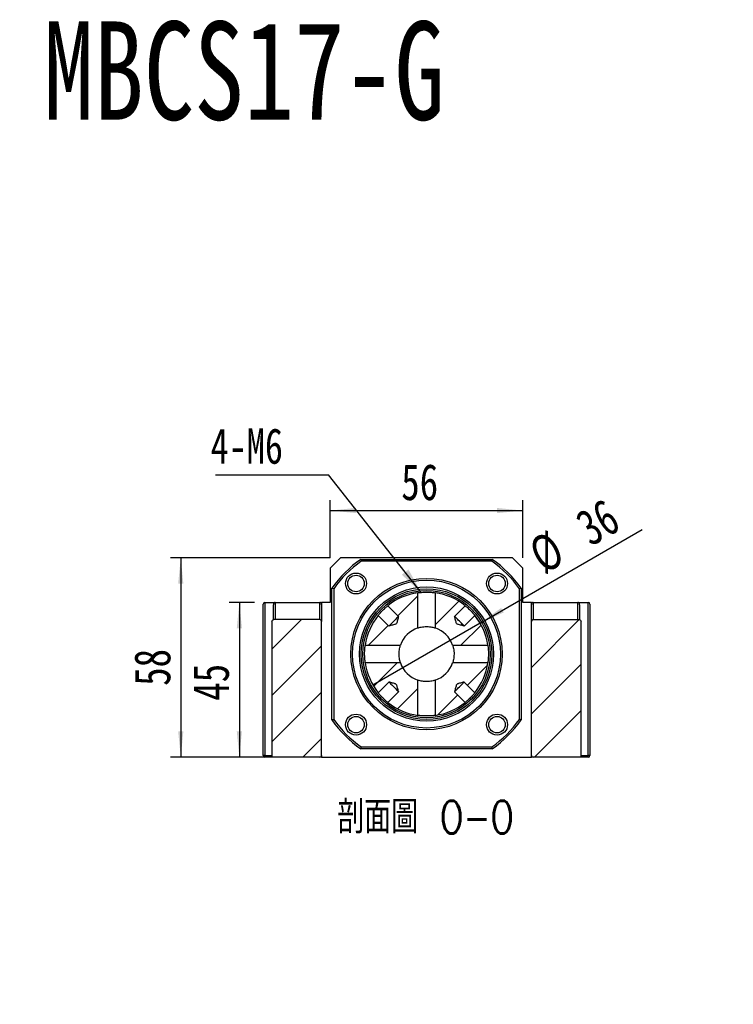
# Model space of a CAD drawing. Header units: millimetres. Extents: x 39 to 284, y 19 to 199.
# Tile 3 of 6: x 113 to 182, y 103 to 199. Entities that reach past the tile are written whole.
import ezdxf

# ---------------------------------------------------------------- set-up
doc = ezdxf.new("R2010")
doc.units = ezdxf.units.MM
doc.layers.add('FORMAT', color=7, linetype='Continuous')
doc.styles.add('SLDTEXTSTYLE0', font='TXT', dxfattribs={"width": 0.75})
doc.styles.add('SLDTEXTSTYLE2', font='TXT', dxfattribs={"width": 0.7})
doc.styles.add('SLDTEXTSTYLE3', font='TXT', dxfattribs={"width": 0.75, "bigfont": 'bigfont'})
doc.dimstyles.new('SLDDIMSTYLE1', dxfattribs={"dimtxt": 0.18, "dimasz": 2.5, "dimexe": 0, "dimexo": 0.0625, "dimgap": 0, "dimtad": 0, "dimtih": 1, "dimtoh": 1, "dimdec": 0, "dimrnd": 1e-09, "dimzin": 0, "dimdsep": 46, "dimtxsty": 'Standard', "dimsah": 1, "dimcen": 0.09, "dimadec": 0, "dimazin": 0, "dimtfac": 2.5, "dimtdec": 0, "dimtofl": 0, "dimtmove": 0, "dimatfit": 3, "dimfxl": 1, "dimfrac": 2, "dimtolj": 1, "dimtzin": 0, "dimarcsym": 0})
doc.dimstyles.new('SLDDIMSTYLE3', dxfattribs={"dimtxt": 3.5, "dimasz": 2.5, "dimexe": 0, "dimexo": 0.0625, "dimgap": 0.875, "dimtad": 1, "dimlfac": 3, "dimrnd": 1e-09, "dimzin": 12, "dimdsep": 46, "dimtxsty": 'SLDTEXTSTYLE0', "dimsah": 1, "dimcen": 0.09, "dimadec": 0, "dimazin": 3, "dimtfac": 1, "dimtofl": 0, "dimtmove": 0, "dimatfit": 3, "dimfxl": 1, "dimfrac": 2, "dimtolj": 1, "dimtzin": 12, "dimarcsym": 0})
doc.dimstyles.new('SLDDIMSTYLE4', dxfattribs={"dimtxt": 3.5, "dimasz": 2.5, "dimexe": 0, "dimexo": 0.0625, "dimgap": 0.875, "dimtad": 1, "dimlfac": 3, "dimrnd": 1e-09, "dimzin": 12, "dimdsep": 46, "dimtxsty": 'SLDTEXTSTYLE0', "dimblk1": 'NONE', "dimsah": 1, "dimcen": 0, "dimadec": 0, "dimazin": 3, "dimtfac": 1, "dimtmove": 0, "dimatfit": 3, "dimldrblk": 'NONE', "dimfxl": 1, "dimfrac": 2, "dimtolj": 1, "dimtzin": 12, "dimarcsym": 0})

# ---------------------------------------------------------------- blocks, each defined once
blk = doc.blocks.new('SW_SYMBOL_HOLE_SPOT')
at = {"layer": 'FORMAT', "color": 0}
for p, q in [((0, 875), (0, 75)), ((1600, 75), (1600, 875)), ((0, 75), (1600, 75))]:
    blk.add_line(p, q, dxfattribs=at)
blk = doc.blocks.new('SW_NOTE_2')
at = {"layer": 'FORMAT', "color": 0}
blk.add_line((31.77, 0), (0, 0), dxfattribs=at)
at = {"layer": 'FORMAT', "color": 0, "xscale": 0.0040927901, "yscale": 0.0040927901, "zscale": 0.0040927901}
blk.add_blockref('SW_SYMBOL_HOLE_SPOT', (1.571, 0.54), dxfattribs=at)
at = {"layer": 'FORMAT', "color": 0, "char_height": 3.175, "attachment_point": 1}
for s, insert, style in [('4-', (1.604, 9.666), 'SLDTEXTSTYLE0'), ('%%c', (5.334, 9.536), 'SLDTEXTSTYLE2'), ('11\\M+18AAE\\M+19153\\M+18AD1\\M+190FA', (10.685, 9.666), 'SLDTEXTSTYLE3'), ('%%c', (11.147, 4.174), 'SLDTEXTSTYLE2'), ('17', (16.498, 4.303), 'SLDTEXTSTYLE0')]:
    blk.add_mtext(s, dxfattribs=dict(at, insert=insert, style=style))
blk = doc.blocks.new('_D_6')
at = {"layer": 'FORMAT', "color": 7}
for q in [(173.512, 149.21), (147.414, 134.143)]:
    blk.add_line((157.806, 140.143), q, dxfattribs=at)
blk.add_arc((152.61, 137.143), 6, 20.53768, 41.862, dxfattribs=at)
blk.add_solid([(157.806, 140.143), (160.096, 141.176), (159.846, 141.609)], dxfattribs=at)
at = {"layer": 'FORMAT', "color": 7, "char_height": 3.5, "attachment_point": 1, "rotation": 30, "style": 'SLDTEXTSTYLE0'}
for s, insert in [('36', (166.765, 150.552)), ('%%c', (162.221, 147.867))]:
    blk.add_mtext(s, dxfattribs=dict(at, insert=insert))
blk = doc.blocks.new('_NONE')
blk = doc.blocks.new('_D_7')
at = {"layer": 'FORMAT', "color": 7}
for p, q in [((135.943, 142.143), (133.464, 142.143)), ((134.464, 142.143), (134.464, 127.143)), ((136.797, 127.143), (133.464, 127.143))]:
    blk.add_line(p, q, dxfattribs=at)
for points in [[(134.464, 142.143), (134.214, 139.643), (134.714, 139.643)], [(134.464, 127.143), (134.714, 129.643), (134.214, 129.643)]]:
    blk.add_solid(points, dxfattribs=at)
at = {"layer": 'FORMAT', "color": 7, "insert": (129.952, 132.62), "char_height": 3.5, "attachment_point": 1, "rotation": 90, "style": 'SLDTEXTSTYLE0'}
blk.add_mtext('45', dxfattribs=at)
blk = doc.blocks.new('_D_8')
at = {"layer": 'FORMAT', "color": 7}
for p, q in [((143.277, 146.476), (127.784, 146.476)), ((128.784, 146.476), (128.784, 127.143)), ((136.797, 127.143), (127.784, 127.143))]:
    blk.add_line(p, q, dxfattribs=at)
for points in [[(128.784, 146.476), (128.534, 143.976), (129.034, 143.976)], [(128.784, 127.143), (129.034, 129.643), (128.534, 129.643)]]:
    blk.add_solid(points, dxfattribs=at)
at = {"layer": 'FORMAT', "color": 7, "insert": (124.272, 134.065), "char_height": 3.5, "attachment_point": 1, "rotation": 90, "style": 'SLDTEXTSTYLE0'}
blk.add_mtext('58', dxfattribs=at)
blk = doc.blocks.new('_D_9')
at = {"layer": 'FORMAT', "color": 7}
for p, q in [((143.277, 146.476), (143.277, 152.046)), ((161.943, 146.476), (161.943, 152.046)), ((143.277, 151.046), (161.943, 151.046))]:
    blk.add_line(p, q, dxfattribs=at)
for points in [[(143.277, 151.046), (145.777, 150.796), (145.777, 151.296)], [(161.943, 151.046), (159.443, 151.296), (159.443, 150.796)]]:
    blk.add_solid(points, dxfattribs=at)
at = {"layer": 'FORMAT', "color": 7, "insert": (150.164, 155.558), "char_height": 3.5, "attachment_point": 1, "style": 'SLDTEXTSTYLE0'}
blk.add_mtext('56', dxfattribs=at)
blk = doc.blocks.new('SW_NOTE_3')
at = {"layer": 'FORMAT', "color": 0}
blk.add_line((-10.95, 0), (0, 0), dxfattribs=at)
at = {"layer": 'FORMAT', "color": 0, "insert": (-11.426, 4.527), "char_height": 3.4396, "attachment_point": 1, "style": 'SLDTEXTSTYLE0'}
blk.add_mtext('4-M6', dxfattribs=at)

msp = doc.modelspace()

# ---------------------------------------------------------------- hatches: boundary and pattern name
at = {"layer": 'FORMAT', "linetype": 'Continuous', "lineweight": 18}
h = msp.add_hatch(dxfattribs=at)
h.set_pattern_fill('ANSI31', color=256, style=0)
edge = h.paths.add_edge_path(flags=0)
edge.add_line((148.8606, 141.8267), (149.8954, 140.7918))
edge.add_spline(control_points=[(149.8954, 140.7918), (149.8695, 140.6895), (149.8434, 140.5871), (149.8168, 140.4849), (149.7931, 140.3943), (149.7701, 140.3033), (149.7414, 140.2141), (149.7303, 140.1796), (149.7187, 140.1446), (149.7005, 140.1132), (149.6932, 140.1006), (149.6845, 140.0886), (149.6742, 140.0783), (149.663, 140.0671), (149.6498, 140.0578), (149.636, 140.0501), (149.5809, 140.0195), (149.5184, 140.0042), (149.4578, 139.987), (149.2931, 139.9402), (149.1267, 139.8992), (148.9607, 139.8571)], knot_values=[0.0078963, 0.0078963, 0.0078963, 0.0078963, 0.0088467, 0.0088467, 0.0088467, 0.0096902, 0.0096902, 0.0096902, 0.0100175, 0.0100175, 0.0100175, 0.0101486, 0.0101486, 0.0101486, 0.0102912, 0.0102912, 0.0102912, 0.0108625, 0.0108625, 0.0108625, 0.0124122, 0.0124122, 0.0124122, 0.0124122], weights=[1, 1, 1, 1, 1, 1, 1, 1, 1, 1, 1, 1, 1, 1, 1, 1, 1, 1, 1, 1, 1, 1], degree=3, periodic=0)
edge.add_line((148.9607, 139.8571), (147.9258, 140.892))
edge.add_arc((152.61, 137.1425), 6, 141.324326, 171.898969)
edge.add_line((146.6699, 137.988), (150.0809, 137.988))
edge.add_arc((152.61, 137.1425), 2.6667, 108.485694, 161.514306, ccw=False)
edge.add_line((151.7645, 139.6716), (151.7645, 143.0826))
edge.add_arc((152.61, 137.1425), 6, 98.101031, 128.675674)
h = msp.add_hatch(dxfattribs=at)
h.set_pattern_fill('ANSI31', color=256, style=0)
edge = h.paths.add_edge_path(flags=0)
edge.add_line((157.2942, 140.892), (156.2594, 139.8571))
edge.add_spline(control_points=[(156.2594, 139.8571), (156.2146, 139.8685), (156.1699, 139.8798), (156.1251, 139.8913), (156.0253, 139.9168), (155.9254, 139.9423), (155.8259, 139.9693), (155.7737, 139.9835), (155.7214, 139.9979), (155.6701, 140.0149), (155.642, 140.0242), (155.6138, 140.0342), (155.5877, 140.0481), (155.5708, 140.0571), (155.5547, 140.0685), (155.5418, 140.0825), (155.5288, 140.0966), (155.5187, 140.1134), (155.5103, 140.1307), (155.4725, 140.2089), (155.4538, 140.2951), (155.4313, 140.379), (155.3943, 140.5163), (155.3596, 140.6541), (155.3246, 140.7918)], knot_values=[0.0013578, 0.0013578, 0.0013578, 0.0013578, 0.0017733, 0.0017733, 0.0017733, 0.0027009, 0.0027009, 0.0027009, 0.0031882, 0.0031882, 0.0031882, 0.003455, 0.003455, 0.003455, 0.0036284, 0.0036284, 0.0036284, 0.0038017, 0.0038017, 0.0038017, 0.0045884, 0.0045884, 0.0045884, 0.0058744, 0.0058744, 0.0058744, 0.0058744], weights=[1, 1, 1, 1, 1, 1, 1, 1, 1, 1, 1, 1, 1, 1, 1, 1, 1, 1, 1, 1, 1, 1, 1, 1, 1], degree=3, periodic=0)
edge.add_line((155.3246, 140.7918), (156.3595, 141.8267))
edge.add_arc((152.61, 137.1425), 6, 51.324326, 81.898969)
edge.add_line((153.4555, 143.0826), (153.4555, 139.6716))
edge.add_arc((152.61, 137.1425), 2.6667, 18.485694, 71.514306, ccw=False)
edge.add_line((155.1391, 137.988), (158.5501, 137.988))
edge.add_arc((152.61, 137.1425), 6, 8.101031, 38.675674)
h = msp.add_hatch(dxfattribs=at)
h.set_pattern_fill('ANSI31', color=256, style=0)
edge = h.paths.add_edge_path(flags=0)
edge.add_arc((142.2767, 140.3092), 0.1667, 0, 90)
edge.add_line((142.2767, 140.4758), (137.7974, 140.4758))
edge.add_spline(control_points=[(137.7974, 140.4758), (137.7963, 140.4758), (137.7952, 140.4758), (137.7941, 140.4758), (137.7744, 140.4755), (137.7544, 140.4718), (137.7359, 140.4651), (137.718, 140.4587), (137.701, 140.4492), (137.6862, 140.4375), (137.6719, 140.4262), (137.6593, 140.4124), (137.6494, 140.3972), (137.6396, 140.3822), (137.6323, 140.3655), (137.6279, 140.3482), (137.6247, 140.3355), (137.623, 140.3223), (137.623, 140.3092)], knot_values=[0.0002974, 0.0002974, 0.0002974, 0.0002974, 0.000307, 0.000307, 0.000307, 0.000486, 0.000486, 0.000486, 0.0006575, 0.0006575, 0.0006575, 0.0008223, 0.0008223, 0.0008223, 0.0009837, 0.0009837, 0.0009837, 0.0011023, 0.0011023, 0.0011023, 0.0011023], weights=[1, 1, 1, 1, 1, 1, 1, 1, 1, 1, 1, 1, 1, 1, 1, 1, 1, 1, 1], degree=3, periodic=0)
edge.add_line((137.623, 140.3092), (137.623, 127.3092))
edge.add_spline(control_points=[(137.623, 127.3092), (137.623, 127.306), (137.6231, 127.3027), (137.6233, 127.2995), (137.6245, 127.2809), (137.629, 127.2623), (137.6364, 127.2452), (137.6442, 127.2273), (137.6554, 127.2106), (137.6689, 127.1966), (137.6829, 127.182), (137.6997, 127.1698), (137.7178, 127.1609), (137.736, 127.152), (137.756, 127.1461), (137.7761, 127.1438), (137.7832, 127.1429), (137.7903, 127.1425), (137.7974, 127.1425)], knot_values=[0.0021207, 0.0021207, 0.0021207, 0.0021207, 0.0021497, 0.0021497, 0.0021497, 0.0023191, 0.0023191, 0.0023191, 0.0024966, 0.0024966, 0.0024966, 0.0026802, 0.0026802, 0.0026802, 0.0028646, 0.0028646, 0.0028646, 0.0029287, 0.0029287, 0.0029287, 0.0029287], weights=[1, 1, 1, 1, 1, 1, 1, 1, 1, 1, 1, 1, 1, 1, 1, 1, 1, 1, 1], degree=3, periodic=0)
edge.add_line((137.7974, 127.1425), (142.2767, 127.1425))
edge.add_arc((142.2767, 127.3092), 0.1667, 270, 360)
edge.add_line((142.4434, 127.3092), (142.4434, 140.3092))
h = msp.add_hatch(dxfattribs=at)
h.set_pattern_fill('ANSI31', color=256, style=0)
edge = h.paths.add_edge_path(flags=0)
edge.add_arc((162.9434, 140.3092), 0.1667, 90, 180)
edge.add_line((162.7767, 140.3092), (162.7767, 127.3092))
edge.add_arc((162.9434, 127.3092), 0.1667, 180, 270)
edge.add_line((162.9434, 127.1425), (167.4227, 127.1425))
edge.add_spline(control_points=[(167.4227, 127.1425), (167.4351, 127.1425), (167.4476, 127.1438), (167.4597, 127.1463), (167.4788, 127.1503), (167.4974, 127.1575), (167.5142, 127.1674), (167.531, 127.1773), (167.5463, 127.1902), (167.5588, 127.2051), (167.5652, 127.2128), (167.5709, 127.221), (167.5758, 127.2296), (167.5846, 127.2451), (167.591, 127.2623), (167.5943, 127.2798), (167.5961, 127.2894), (167.597, 127.2993), (167.597, 127.3092)], knot_values=[0.0027625, 0.0027625, 0.0027625, 0.0027625, 0.0028752, 0.0028752, 0.0028752, 0.0030521, 0.0030521, 0.0030521, 0.0032295, 0.0032295, 0.0032295, 0.0033189, 0.0033189, 0.0033189, 0.0034807, 0.0034807, 0.0034807, 0.00357, 0.00357, 0.00357, 0.00357], weights=[1, 1, 1, 1, 1, 1, 1, 1, 1, 1, 1, 1, 1, 1, 1, 1, 1, 1, 1], degree=3, periodic=0)
edge.add_line((167.597, 127.3092), (167.597, 140.3092))
edge.add_spline(control_points=[(167.597, 140.3092), (167.597, 140.3239), (167.5949, 140.3388), (167.5909, 140.353), (167.5875, 140.3647), (167.5828, 140.3761), (167.5769, 140.3868), (167.5674, 140.4041), (167.5545, 140.4198), (167.5396, 140.4327), (167.5243, 140.446), (167.5063, 140.4566), (167.4874, 140.4639), (167.4686, 140.4711), (167.4482, 140.4752), (167.428, 140.4758), (167.4262, 140.4758), (167.4245, 140.4758), (167.4227, 140.4758)], knot_values=[0.0030881, 0.0030881, 0.0030881, 0.0030881, 0.0032217, 0.0032217, 0.0032217, 0.0033316, 0.0033316, 0.0033316, 0.0035108, 0.0035108, 0.0035108, 0.0036948, 0.0036948, 0.0036948, 0.0038782, 0.0038782, 0.0038782, 0.0038941, 0.0038941, 0.0038941, 0.0038941], weights=[1, 1, 1, 1, 1, 1, 1, 1, 1, 1, 1, 1, 1, 1, 1, 1, 1, 1, 1], degree=3, periodic=0)
edge.add_line((167.4227, 140.4758), (162.9434, 140.4758))
h = msp.add_hatch(dxfattribs=at)
h.set_pattern_fill('ANSI31', color=256, style=0)
edge = h.paths.add_edge_path(flags=0)
edge.add_spline(control_points=[(148.9607, 134.4279), (149.0985, 134.393), (149.2363, 134.3582), (149.3735, 134.3213), (149.4574, 134.2987), (149.5436, 134.28), (149.6219, 134.2422), (149.6391, 134.2339), (149.6559, 134.2238), (149.67, 134.2108), (149.6841, 134.1978), (149.6954, 134.1817), (149.7044, 134.1648), (149.7184, 134.1387), (149.7283, 134.1106), (149.7377, 134.0825), (149.7547, 134.0311), (149.769, 133.9789), (149.7832, 133.9266), (149.8102, 133.8271), (149.8358, 133.7273), (149.8613, 133.6274), (149.8727, 133.5827), (149.8841, 133.5379), (149.8954, 133.4932)], knot_values=[0.0018171, 0.0018171, 0.0018171, 0.0018171, 0.0030962, 0.0030962, 0.0030962, 0.0038788, 0.0038788, 0.0038788, 0.0040512, 0.0040512, 0.0040512, 0.0042237, 0.0042237, 0.0042237, 0.0044891, 0.0044891, 0.0044891, 0.0049738, 0.0049738, 0.0049738, 0.0058966, 0.0058966, 0.0058966, 0.0063098, 0.0063098, 0.0063098, 0.0063098], weights=[1, 1, 1, 1, 1, 1, 1, 1, 1, 1, 1, 1, 1, 1, 1, 1, 1, 1, 1, 1, 1, 1, 1, 1, 1], degree=3, periodic=0)
edge.add_line((149.8954, 133.4932), (148.8606, 132.4583))
edge.add_arc((152.61, 137.1425), 6, 231.324326, 261.898969)
edge.add_line((151.7645, 131.2024), (151.7645, 134.6134))
edge.add_arc((152.61, 137.1425), 2.6667, 198.485694, 251.514306, ccw=False)
edge.add_line((150.0809, 136.297), (146.6699, 136.297))
edge.add_arc((152.61, 137.1425), 6, 188.101031, 218.675674)
edge.add_line((147.9258, 133.393), (148.9607, 134.4279))
h = msp.add_hatch(dxfattribs=at)
h.set_pattern_fill('ANSI31', color=256, style=0)
edge = h.paths.add_edge_path(flags=0)
edge.add_arc((152.61, 137.1425), 6, 278.101031, 308.675674)
edge.add_line((156.3595, 132.4583), (155.3246, 133.4932))
edge.add_spline(control_points=[(155.3246, 133.4932), (155.3596, 133.631), (155.3943, 133.7688), (155.4313, 133.906), (155.4538, 133.9899), (155.4725, 134.0761), (155.5103, 134.1544), (155.5187, 134.1716), (155.5288, 134.1884), (155.5418, 134.2025), (155.5547, 134.2166), (155.5708, 134.2279), (155.5877, 134.2369), (155.6138, 134.2509), (155.642, 134.2608), (155.6701, 134.2701), (155.7214, 134.2872), (155.7737, 134.3015), (155.8259, 134.3157), (155.9254, 134.3427), (156.0253, 134.3683), (156.1251, 134.3938), (156.1699, 134.4052), (156.2146, 134.4165), (156.2594, 134.4279)], knot_values=[0.0018171, 0.0018171, 0.0018171, 0.0018171, 0.0030962, 0.0030962, 0.0030962, 0.0038788, 0.0038788, 0.0038788, 0.0040512, 0.0040512, 0.0040512, 0.0042237, 0.0042237, 0.0042237, 0.0044891, 0.0044891, 0.0044891, 0.0049738, 0.0049738, 0.0049738, 0.0058966, 0.0058966, 0.0058966, 0.0063098, 0.0063098, 0.0063098, 0.0063098], weights=[1, 1, 1, 1, 1, 1, 1, 1, 1, 1, 1, 1, 1, 1, 1, 1, 1, 1, 1, 1, 1, 1, 1, 1, 1], degree=3, periodic=0)
edge.add_line((156.2594, 134.4279), (157.2942, 133.393))
edge.add_arc((152.61, 137.1425), 6, 321.324326, 351.898969)
edge.add_line((158.5501, 136.297), (155.1391, 136.297))
edge.add_arc((152.61, 137.1425), 2.6667, 288.485694, 341.514306, ccw=False)
edge.add_line((153.4555, 134.6134), (153.4555, 131.2024))

# ---------------------------------------------------------------- linework, layer by layer
at = {"color": 7, "linetype": 'Continuous', "lineweight": 25}
for p, q in [((144.2767, 146.4758), (143.2767, 145.4758)), ((160.9434, 146.4758), (144.2767, 146.4758)), ((146.233, 146.3092), (158.9871, 146.3092)), ((158.9346, 146.1425), (146.2855, 146.1425)), ((161.9434, 145.4758), (160.9434, 146.4758)), ((143.2767, 145.4758), (143.2767, 142.1425)), ((161.9434, 142.1425), (161.9434, 145.4758)), ((143.4434, 130.7655), (143.4434, 143.5196)), ((143.61, 143.4671), (143.61, 130.818)), ((151.7645, 139.6716), (151.7645, 143.0826)), ((153.4555, 143.0826), (153.4555, 139.6716)), ((161.61, 130.818), (161.61, 143.4671)), ((161.7767, 143.5196), (161.7767, 130.7655)), ((136.9434, 142.1425), (137.9434, 142.1425)), ((136.9434, 142.1425), (136.9434, 127.3092)), ((137.9434, 142.1425), (137.9434, 140.4758)), ((137.9434, 142.1425), (142.2767, 142.1425)), ((142.2767, 140.4758), (142.2767, 142.1425)), ((142.2767, 142.1425), (142.4434, 142.1425)), ((142.4434, 142.1425), (142.4434, 141.9068)), ((143.2767, 142.1425), (142.4434, 142.1425)), ((162.7767, 142.1425), (161.9434, 142.1425)), ((162.7767, 142.1425), (162.9434, 142.1425)), ((162.7767, 141.9068), (162.7767, 142.1425)), ((162.9434, 142.1425), (162.9434, 140.4758)), ((162.9434, 142.1425), (167.2767, 142.1425)), ((167.2767, 140.4758), (167.2767, 142.1425)), ((167.2767, 142.1425), (168.2767, 142.1425)), ((168.2767, 127.3092), (168.2767, 142.1425)), ((136.7767, 127.3092), (136.7767, 141.9758)), ((137.7767, 140.4726), (137.7767, 141.9068)), ((142.4434, 141.9068), (142.4434, 140.3092)), ((148.8606, 141.8267), (149.8954, 140.7918)), ((155.3246, 140.7918), (156.3595, 141.8267)), ((162.7767, 140.3092), (162.7767, 141.9068)), ((167.4434, 141.9068), (167.4434, 140.4727)), ((168.4434, 141.9758), (168.4434, 127.3092)), ((137.623, 140.3092), (137.623, 127.3092)), ((142.2767, 140.4758), (137.7974, 140.4758)), ((142.4434, 127.3092), (142.4434, 140.3092)), ((148.9607, 139.8571), (147.9258, 140.892)), ((157.2942, 140.892), (156.2594, 139.8571)), ((162.7767, 127.3092), (162.7767, 140.3092)), ((162.9434, 140.4758), (167.4227, 140.4758)), ((167.597, 127.3092), (167.597, 140.3092)), ((146.6699, 137.988), (150.0809, 137.988)), ((155.1391, 137.988), (158.5501, 137.988)), ((150.0809, 136.297), (146.6699, 136.297)), ((158.5501, 136.297), (155.1391, 136.297)), ((151.7645, 131.2024), (151.7645, 134.6134)), ((153.4555, 134.6134), (153.4555, 131.2024)), ((147.9258, 133.393), (148.9607, 134.4279)), ((156.2594, 134.4279), (157.2942, 133.393)), ((149.8954, 133.4932), (148.8606, 132.4583)), ((156.3595, 132.4583), (155.3246, 133.4932)), ((158.9871, 127.9758), (146.233, 127.9758)), ((146.2855, 128.1425), (158.9346, 128.1425)), ((136.9434, 127.3092), (136.7767, 127.3092)), ((136.9434, 127.1425), (136.9434, 127.3092)), ((137.7974, 127.1425), (136.9434, 127.1425)), ((142.2767, 127.1425), (137.7974, 127.1425)), ((142.4434, 127.1425), (142.2767, 127.1425)), ((142.4434, 127.3092), (142.4434, 127.1425)), ((142.4434, 127.1425), (162.7767, 127.1425)), ((162.7767, 127.1425), (162.7767, 127.3092)), ((162.9434, 127.1425), (162.7767, 127.1425)), ((167.4227, 127.1425), (162.9434, 127.1425)), ((168.2767, 127.1425), (167.4227, 127.1425)), ((168.4434, 127.3092), (168.2767, 127.3092)), ((168.2767, 127.1425), (168.2767, 127.3092))]:
    msp.add_line(p, q, dxfattribs=at)
at = {"color": 8, "linetype": 'Continuous', "lineweight": 25}
for p, q in [((136.9434, 127.3092), (137.623, 127.3092)), ((167.597, 127.3092), (168.2767, 127.3092))]:
    msp.add_line(p, q, dxfattribs=at)
at = {"color": 7, "linetype": 'Continuous', "lineweight": 25, "flags": 128}
for points in [[(149.8954, 140.7918), (149.8792, 140.7756), (149.8401, 140.7366), (149.7825, 140.679), (149.7089, 140.6054), (149.6226, 140.5191), (149.5276, 140.424), (149.428, 140.3245), (149.3285, 140.225), (149.2335, 140.1299), (149.1472, 140.0436), (149.0736, 139.97), (149.016, 139.9124), (148.9769, 139.8734), (148.9607, 139.8571)], [(156.2594, 139.8571), (156.2431, 139.8734), (156.2041, 139.9124), (156.1465, 139.97), (156.0729, 140.0436), (155.9866, 140.1299), (155.8915, 140.225), (155.792, 140.3245), (155.6925, 140.424), (155.5974, 140.5191), (155.5111, 140.6054), (155.4375, 140.679), (155.3799, 140.7366), (155.3409, 140.7756), (155.3246, 140.7918)], [(148.9607, 134.4279), (148.9769, 134.4117), (149.016, 134.3726), (149.0736, 134.315), (149.1472, 134.2414), (149.2335, 134.1551), (149.3285, 134.0601), (149.428, 133.9605), (149.5276, 133.861), (149.6226, 133.766), (149.7089, 133.6797), (149.7825, 133.6061), (149.8401, 133.5484), (149.8792, 133.5094), (149.8954, 133.4932)], [(155.3246, 133.4932), (155.3409, 133.5094), (155.3799, 133.5484), (155.4375, 133.6061), (155.5111, 133.6797), (155.5974, 133.766), (155.6925, 133.861), (155.792, 133.9605), (155.8915, 134.0601), (155.9866, 134.1551), (156.0729, 134.2414), (156.1465, 134.315), (156.2041, 134.3726), (156.2431, 134.4117), (156.2594, 134.4279)]]:
    msp.add_lwpolyline(points, dxfattribs=at)
at = {"color": 7, "linetype": 'Continuous', "lineweight": 25}
for centre, radius in [((145.7747, 143.9779), 1.0167), ((159.4454, 143.9779), 1.0167), ((145.7747, 143.9779), 0.8), ((152.61, 137.1425), 7.3333), ((152.61, 137.1425), 7.1667), ((159.4454, 143.9779), 0.8), ((152.61, 137.1425), 6.5), ((152.61, 137.1425), 6.3333), ((152.61, 137.1425), 6.1667), ((145.7747, 130.3071), 1.0167), ((145.7747, 130.3071), 0.8), ((159.4454, 130.3071), 1.0167), ((159.4454, 130.3071), 0.8)]:
    msp.add_circle(centre, radius, dxfattribs=at)
for centre, radius, start, end in [((152.61, 137.1425), 11.1667, 124.82546, 145.17454), ((152.61, 137.1425), 11, 125.096801, 144.903199), ((152.61, 137.1425), 11, 35.096801, 54.903199), ((152.61, 137.1425), 11.1667, 34.82546, 55.17454), ((152.61, 137.1425), 6, 98.101031, 128.675674), ((152.61, 137.1425), 6, 51.324326, 81.898969), ((136.9434, 141.9758), 0.1667, 90, 180), ((168.2767, 141.9758), 0.1667, 0, 90), ((142.2767, 140.3092), 0.1667, 0, 90), ((152.61, 137.1425), 6, 141.324326, 171.898969), ((152.61, 137.1425), 6, 8.101031, 38.675674), ((162.9434, 140.3092), 0.1667, 90, 180), ((152.61, 137.1425), 2.6667, 108.485694, 161.514306), ((152.61, 137.1425), 2.6667, 18.485694, 71.514306), ((152.61, 137.1425), 6, 188.101031, 218.675674), ((152.61, 137.1425), 2.6667, 198.485694, 251.514306), ((152.61, 137.1425), 2.6667, 288.485694, 341.514306), ((152.61, 137.1425), 6, 321.324326, 351.898969), ((152.61, 137.1425), 6, 231.324326, 261.898969), ((152.61, 137.1425), 6, 278.101031, 308.675674), ((152.61, 137.1425), 11.1667, 214.82546, 235.17454), ((152.61, 137.1425), 11, 215.096801, 234.903199), ((152.61, 137.1425), 11, 305.096801, 324.903199), ((152.61, 137.1425), 11.1667, 304.82546, 325.17454), ((136.9434, 127.3092), 0.1667, 180, 270), ((142.2767, 127.3092), 0.1667, 270, 0), ((162.9434, 127.3092), 0.1667, 180, 270), ((168.2767, 127.3092), 0.1667, 270, 0)]:
    msp.add_arc(centre, radius, start, end, dxfattribs=at)
for centre, start_param, end_param in [((137.9434, 141.9068), 3.1415927, 4.712389), ((142.2767, 141.9068), 1.5707963, 3.1415927), ((162.9434, 141.9068), 3.1415927, 4.712389), ((167.2767, 141.9068), 1.5707963, 3.1415927)]:
    msp.add_ellipse(centre, major_axis=(0, -0.2357), ratio=0.7071068, start_param=start_param, end_param=end_param, dxfattribs=at)
for points in [[(146.233, 146.3092), (146.2504, 146.2536), (146.2679, 146.1981), (146.2855, 146.1425)], [(158.9871, 146.3092), (158.9696, 146.2536), (158.9521, 146.1981), (158.9346, 146.1425)], [(143.61, 143.4671), (143.5545, 143.4846), (143.4989, 143.5021), (143.4434, 143.5196)], [(161.7767, 143.5196), (161.7211, 143.5021), (161.6656, 143.4846), (161.61, 143.4671)], [(143.4434, 130.7655), (143.4989, 130.7829), (143.5545, 130.8004), (143.61, 130.818)], [(161.7767, 130.7655), (161.7211, 130.7829), (161.6656, 130.8004), (161.61, 130.818)], [(146.233, 127.9758), (146.2504, 128.0314), (146.2679, 128.087), (146.2855, 128.1425)], [(158.9871, 127.9758), (158.9696, 128.0314), (158.9521, 128.087), (158.9346, 128.1425)]]:
    msp.add_open_spline(points, degree=3, dxfattribs=at)
for points, knots in [([(151.7649, 143.0827), (151.7641, 143.0826), (151.7611, 143.0821), (151.8309, 143.0921), (151.9942, 143.112), (152.2307, 143.1325), (152.5097, 143.144), (152.7992, 143.1418), (153.0663, 143.1268), (153.2841, 143.1054), (153.4236, 143.0873), (153.4647, 143.0813), (153.4599, 143.082), (153.4598, 143.082)], [0, 0, 0, 0, 0.0354658, 0.1416983, 0.2483137, 0.3558752, 0.4634798, 0.5701639, 0.6764009, 0.7833381, 0.8910567, 0.9984173, 1, 1, 1, 1]), ([(147.9275, 140.894), (147.9274, 140.894), (147.9274, 140.8939), (147.981, 140.9605), (148.0772, 141.075), (148.2107, 141.2244), (148.3666, 141.3864), (148.5281, 141.5418), (148.6769, 141.6747), (148.7922, 141.7716), (148.8522, 141.82), (148.8586, 141.8252), (148.8606, 141.8267)], [0, 0, 0, 0, 0.07339394, 0.18269119, 0.29245016, 0.40269525, 0.51269475, 0.62210441, 0.73149489, 0.84146339, 0.95171636, 1, 1, 1, 1]), ([(156.3615, 141.8251), (156.3615, 141.8251), (156.3615, 141.8251), (156.428, 141.7716), (156.5425, 141.6753), (156.692, 141.5418), (156.8539, 141.386), (157.0093, 141.2244), (157.1422, 141.0756), (157.2391, 140.9604), (157.2874, 140.9004), (157.2926, 140.8939), (157.2942, 140.892)], [0, 0, 0, 0, 0.07342188, 0.18276073, 0.29256149, 0.40284854, 0.51288991, 0.62234122, 0.73177334, 0.8417837, 0.95207864, 1, 1, 1, 1]), ([(137.623, 140.3092), (137.623, 140.3537), (137.6429, 140.3978), (137.7081, 140.4587), (137.7525, 140.4758), (137.7974, 140.4758)], [0, 0, 0, 0, 0.5, 0.5, 1, 1, 1, 1]), ([(149.8954, 140.7918), (149.8646, 140.6703), (149.8337, 140.5487), (149.7856, 140.3668), (149.7695, 140.3062), (149.7423, 140.2161), (149.7329, 140.1861), (149.7096, 140.128), (149.6955, 140.099), (149.6502, 140.0549), (149.6211, 140.0413), (149.5631, 140.0186), (149.5334, 140.0093), (149.4438, 139.9824), (149.3835, 139.9663), (149.2026, 139.9185), (149.0816, 139.8878), (148.9607, 139.8571)], [0, 0, 0, 0, 0.25, 0.25, 0.375, 0.375, 0.4375, 0.4375, 0.5, 0.5, 0.5625, 0.5625, 0.625, 0.625, 0.75, 0.75, 1, 1, 1, 1]), ([(156.2594, 139.8571), (156.1377, 139.888), (156.0161, 139.9188), (155.8342, 139.9669), (155.7736, 139.9831), (155.6835, 140.0103), (155.6535, 140.0197), (155.5954, 140.043), (155.5666, 140.057), (155.5226, 140.1021), (155.509, 140.1311), (155.4861, 140.1893), (155.4768, 140.219), (155.4499, 140.3086), (155.4338, 140.3689), (155.386, 140.5499), (155.3553, 140.6709), (155.3246, 140.7918)], [0, 0, 0, 0, 0.25, 0.25, 0.375, 0.375, 0.4375, 0.4375, 0.5, 0.5, 0.5625, 0.5625, 0.625, 0.625, 0.75, 0.75, 1, 1, 1, 1]), ([(167.4227, 140.4758), (167.4675, 140.4758), (167.5118, 140.4589), (167.5772, 140.3978), (167.597, 140.3539), (167.597, 140.3092)], [0, 0, 0, 0, 0.5, 0.5, 1, 1, 1, 1]), ([(151.7641, 139.6714), (151.7633, 139.6712), (151.7599, 139.6701), (151.8209, 139.6906), (151.9707, 139.7338), (152.1968, 139.7813), (152.4723, 139.8108), (152.7593, 139.8098), (153.024, 139.7808), (153.2475, 139.7344), (153.4027, 139.6896), (153.4618, 139.6695), (153.4578, 139.6708), (153.4571, 139.6711)], [0, 0, 0, 0, 0.0294999, 0.1310659, 0.2342032, 0.3422263, 0.4511021, 0.5556083, 0.6574293, 0.7618258, 0.8705172, 0.9787767, 1, 1, 1, 1]), ([(146.6704, 136.2932), (146.6692, 136.3019), (146.6666, 136.3194), (146.6478, 136.462), (146.6266, 136.6745), (146.6127, 136.9154), (146.6084, 137.1714), (146.6147, 137.4276), (146.6329, 137.6815), (146.6539, 137.8726), (146.669, 137.9816), (146.6691, 137.9824), (146.6691, 137.9827)], [0, 0, 0, 0, 0.1048212, 0.2111499, 0.3184021, 0.4261252, 0.5000577, 0.6066847, 0.7132862, 0.8205479, 0.9282701, 1, 1, 1, 1]), ([(150.08, 136.2998), (150.0791, 136.3024), (150.077, 136.3083), (150.0409, 136.422), (149.9934, 136.6114), (149.9533, 136.8632), (149.9385, 137.1447), (149.9534, 137.4212), (149.9929, 137.6708), (150.0408, 137.8636), (150.0779, 137.9794), (150.0789, 137.9819), (150.0793, 137.983)], [0, 0, 0, 0, 0.0820867, 0.1836694, 0.2893841, 0.3986932, 0.5000359, 0.6037895, 0.7074286, 0.8140727, 0.9234261, 1, 1, 1, 1]), ([(155.139, 137.9885), (155.1387, 137.9892), (155.1376, 137.9926), (155.1581, 137.9316), (155.2013, 137.7818), (155.2488, 137.5557), (155.2784, 137.2802), (155.2773, 136.9932), (155.2483, 136.7286), (155.2019, 136.505), (155.1571, 136.3499), (155.137, 136.2907), (155.1383, 136.2948), (155.1386, 136.2954)], [0, 0, 0, 0, 0.0294999, 0.1310659, 0.2342032, 0.3422263, 0.4511021, 0.5556083, 0.6574293, 0.7618258, 0.8705172, 0.9787767, 1, 1, 1, 1]), ([(158.5502, 137.9877), (158.5501, 137.9884), (158.5497, 137.9915), (158.5596, 137.9217), (158.5795, 137.7584), (158.6, 137.5218), (158.6115, 137.2429), (158.6093, 136.9533), (158.5943, 136.6862), (158.573, 136.4684), (158.5549, 136.3289), (158.5488, 136.2878), (158.5495, 136.2927), (158.5495, 136.2927)], [0, 0, 0, 0, 0.0354658, 0.1416983, 0.2483137, 0.3558752, 0.4634798, 0.5701639, 0.6764009, 0.7833381, 0.8910567, 0.9984173, 1, 1, 1, 1]), ([(153.456, 134.6136), (153.4567, 134.6138), (153.4601, 134.615), (153.3991, 134.5944), (153.2493, 134.5512), (153.0232, 134.5037), (152.7477, 134.4742), (152.4607, 134.4752), (152.1961, 134.5043), (151.9725, 134.5506), (151.8174, 134.5954), (151.7582, 134.6156), (151.7623, 134.6142), (151.7629, 134.614)], [0, 0, 0, 0, 0.0294999, 0.1310659, 0.2342032, 0.3422263, 0.4511021, 0.5556083, 0.6574293, 0.7618258, 0.8705172, 0.9787767, 1, 1, 1, 1]), ([(149.8954, 133.4932), (149.8646, 133.6148), (149.8337, 133.7364), (149.7856, 133.9183), (149.7695, 133.979), (149.7423, 134.0691), (149.7328, 134.099), (149.7096, 134.1572), (149.6956, 134.1859), (149.6505, 134.2299), (149.6214, 134.2436), (149.5633, 134.2664), (149.5335, 134.2757), (149.4439, 134.3026), (149.3836, 134.3187), (149.2026, 134.3665), (149.0817, 134.3972), (148.9607, 134.4279)], [0, 0, 0, 0, 0.25, 0.25, 0.375, 0.375, 0.4375, 0.4375, 0.5, 0.5, 0.5625, 0.5625, 0.625, 0.625, 0.75, 0.75, 1, 1, 1, 1]), ([(156.2594, 134.4279), (156.1377, 134.3971), (156.0161, 134.3662), (155.8342, 134.3181), (155.7736, 134.3019), (155.6835, 134.2748), (155.6535, 134.2653), (155.5954, 134.2421), (155.5666, 134.2281), (155.5226, 134.183), (155.509, 134.1539), (155.4861, 134.0958), (155.4768, 134.066), (155.4499, 133.9764), (155.4338, 133.9161), (155.386, 133.7351), (155.3553, 133.6142), (155.3246, 133.4932)], [0, 0, 0, 0, 0.25, 0.25, 0.375, 0.375, 0.4375, 0.4375, 0.5, 0.5, 0.5625, 0.5625, 0.625, 0.625, 0.75, 0.75, 1, 1, 1, 1]), ([(148.8585, 132.46), (148.8585, 132.4599), (148.8586, 132.4599), (148.792, 132.5135), (148.6776, 132.6097), (148.5281, 132.7432), (148.3661, 132.8991), (148.2108, 133.0606), (148.0778, 133.2094), (147.9809, 133.3246), (147.9326, 133.3846), (147.9274, 133.3911), (147.9259, 133.3931)], [0, 0, 0, 0, 0.07342188, 0.18276073, 0.29256149, 0.40284854, 0.51288991, 0.62234122, 0.73177334, 0.8417837, 0.95207864, 1, 1, 1, 1]), ([(157.2926, 133.391), (157.2926, 133.391), (157.2927, 133.3911), (157.2391, 133.3245), (157.1428, 133.2101), (157.0093, 133.0606), (156.8535, 132.8986), (156.692, 132.7433), (156.5431, 132.6103), (156.4279, 132.5134), (156.3679, 132.4651), (156.3615, 132.4599), (156.3595, 132.4583)], [0, 0, 0, 0, 0.07342188, 0.18276073, 0.29256149, 0.40284854, 0.51288991, 0.62234122, 0.73177334, 0.8417837, 0.95207864, 1, 1, 1, 1]), ([(153.4552, 131.2023), (153.4559, 131.2024), (153.459, 131.2029), (153.3892, 131.1929), (153.2259, 131.1731), (152.9893, 131.1526), (152.7104, 131.141), (152.4208, 131.1433), (152.1538, 131.1582), (151.9359, 131.1796), (151.7965, 131.1977), (151.7553, 131.2037), (151.7602, 131.203), (151.7602, 131.203)], [0, 0, 0, 0, 0.0354658, 0.1416983, 0.2483137, 0.3558752, 0.4634798, 0.5701639, 0.6764009, 0.7833381, 0.8910567, 0.9984173, 1, 1, 1, 1]), ([(137.7974, 127.1425), (137.7529, 127.1425), (137.7083, 127.1595), (137.6429, 127.2205), (137.623, 127.2645), (137.623, 127.3092)], [0, 0, 0, 0, 0.5, 0.5, 1, 1, 1, 1]), ([(167.597, 127.3092), (167.597, 127.2648), (167.5769, 127.2202), (167.5119, 127.1596), (167.4671, 127.1425), (167.4227, 127.1425)], [0, 0, 0, 0, 0.5, 0.5, 1, 1, 1, 1])]:
    msp.add_open_spline(points, degree=3, knots=knots, dxfattribs=at)

# ---------------------------------------------------------------- block references
at = {"layer": 'FORMAT', "color": 7}
for name, p in [('SW_NOTE_3', (143.0994, 154.4932)), ('SW_NOTE_2', (80.6381, 103.2132))]:
    msp.add_blockref(name, p, dxfattribs=at)

# ---------------------------------------------------------------- texts
at = {"layer": 'FORMAT', "color": 7, "insert": (115.4906, 198.4264), "char_height": 9.525, "attachment_point": 1, "style": 'SLDTEXTSTYLE0'}
msp.add_mtext('MBCS17-G', dxfattribs=at)
at = {"layer": 'FORMAT', "insert": (152.5035, 122.9403), "char_height": 3.175, "attachment_point": 2, "style": 'SLDTEXTSTYLE3'}
msp.add_mtext('\\M+19655\\M+196CA\\M+19AA4 O-O', dxfattribs=at)

# ---------------------------------------------------------------- dimensions: what is measured, and where the dimension line sits
at = {"layer": 'FORMAT', "color": 7}
dim = msp.add_linear_dim(base=(161.9434, 151.0458), p1=(143.2767, 145.4758), p2=(161.9434, 145.4758), dimstyle='SLDDIMSTYLE3', dxfattribs=at)
dim.commit()
dim.dimension.update_dxf_attribs({"geometry": '_D_9', "text_midpoint": (152.7505, 151.0458), "dimtype": 160})
dim = msp.add_diameter_dim_2p(p1=(147.4139, 134.1425), p2=(157.8062, 140.1425), dimstyle='SLDDIMSTYLE4', dxfattribs=at)
dim.commit()
dim.dimension.update_dxf_attribs({"geometry": '_D_6', "text_midpoint": (169.1622, 146.6989), "dimtype": 163})
for base, p1, picture, middle in [((128.7839, 127.1425), (144.2767, 146.4758), '_D_8', (128.7839, 136.6509)), ((134.4641, 127.1425), (136.9434, 142.1425), '_D_7', (134.4641, 135.2059))]:
    dim = msp.add_linear_dim(base=base, p1=p1, p2=(137.7974, 127.1425), angle=90, dimstyle='SLDDIMSTYLE3', dxfattribs=at)
    dim.commit()
    dim.dimension.update_dxf_attribs({"geometry": picture, "text_midpoint": middle, "dimtype": 160})

# ---------------------------------------------------------------- leaders
msp.add_leader([(152.0838, 143.1194), (143.0994, 154.4932)], dimstyle='SLDDIMSTYLE1', dxfattribs=at)

doc.saveas('drawing.dxf')
